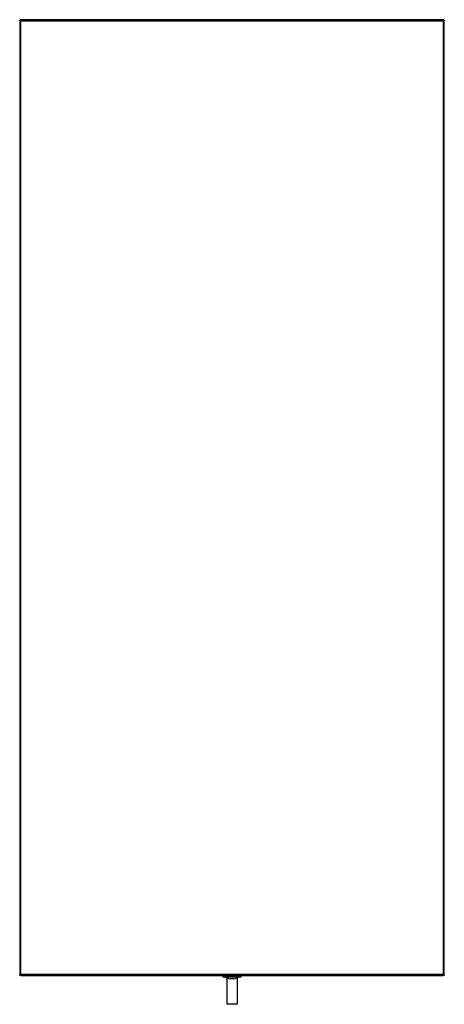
# Model space of a CAD drawing. Header units: millimetres. Extents: x 0 to 400, y -927 to 0.
import ezdxf

# ---------------------------------------------------------------- set-up
doc = ezdxf.new("R2010")
doc.units = ezdxf.units.MM
doc.header["$MEASUREMENT"] = 0
doc.layers.add('62 Storage', color=7, linetype='Continuous', lineweight=35)

# ---------------------------------------------------------------- blocks, each defined once
blk = doc.blocks.new('MACRO_0_2c605647-0afc-4ff2-bd14-b09f51094da8')
at = {"layer": '62 Storage', "color": 7, "linetype": 'Continuous', "lineweight": 25, "ltscale": 50}
for p, q in [((399, 0), (1, 0)), ((1, 0), (1, -1)), ((1, -1), (0, -1)), ((0, -1), (0, -899)), ((0.08, -0.62), (0.09, -0.58)), ((0.09, -0.58), (0.22, -0.38)), ((0.1, -0.58), (0.13, -0.5)), ((0.13, -0.5), (0.19, -0.43)), ((0.22, -0.38), (0.29, -0.29)), ((0.29, -0.29), (0.38, -0.22)), ((0.38, -0.22), (0.58, -0.09)), ((0.49, -0.15), (0.55, -0.11)), ((0.58, -0.09), (0.62, -0.08)), ((1, -899), (1, -1)), ((1, -1), (399, -1)), ((399, -1), (399, 0)), ((400, -1), (399, -1)), ((399, -1), (399, -899)), ((399.38, -0.08), (399.5, -0.13)), ((399.5, -0.13), (399.71, -0.29)), ((399.92, -0.62), (399.97, -0.78)), ((399.97, -0.78), (400, -1)), ((400, -899), (400, -1)), ((0.02, -899.18), (0, -899)), ((0, -899), (1, -899)), ((0.08, -899.38), (0.02, -899.18)), ((1, -899), (1, -900)), ((399, -899), (1, -899)), ((399, -899), (400, -899)), ((399, -900), (399, -899)), ((0.5, -899.87), (0.29, -899.71)), ((0.62, -899.92), (0.5, -899.87)), ((0.55, -899.89), (0.54, -899.89)), ((0.62, -899.92), (0.55, -899.89)), ((1, -900), (399, -900)), ((191.5, -900.6), (190.56, -900)), ((191.75, -901.3), (191.75, -900.6)), ((208.25, -900.6), (191.75, -900.6)), ((195, -902.17), (191.75, -901.3)), ((208.25, -901.3), (191.75, -901.3)), ((196.39, -902.48), (195, -902.13)), ((195, -902.17), (195, -902.13)), ((195, -902.17), (195, -927)), ((201.87, -902.9), (198.13, -902.9)), ((205, -902.13), (203.61, -902.48)), ((208.25, -901.3), (205, -902.17)), ((205, -902.13), (205, -902.17)), ((205, -902.17), (205, -927)), ((208.25, -900.6), (208.25, -901.3)), ((209.44, -900), (208.5, -900.6)), ((399.42, -899.91), (399.38, -899.92)), ((399.62, -899.78), (399.42, -899.91)), ((399.71, -899.71), (399.62, -899.78)), ((399.78, -899.62), (399.71, -899.71)), ((399.91, -899.42), (399.78, -899.62)), ((399.92, -899.38), (399.91, -899.42)), ((205, -927), (195, -927))]:
    blk.add_line(p, q, dxfattribs=at)
for points in [[(0, -1), (0.02, -0.82), (0.08, -0.62)], [(0.62, -0.08), (0.78, -0.03), (1, 0)], [(399, 0), (399.18, -0.02), (399.38, -0.08)], [(399.71, -0.29), (399.89, -0.55), (399.92, -0.62)], [(0.08, -899.38), (0.03, -899.22), (0, -899)], [(0.29, -899.71), (0.11, -899.45), (0.08, -899.38)], [(0.29, -899.71), (0.13, -899.5), (0.11, -899.46)], [(1, -900), (0.82, -899.98), (0.62, -899.92)], [(208.4, -900.6), (208.5, -900.6), (191.5, -900.6), (191.6, -900.6)], [(195, -902.13), (196.85, -902.6), (198.13, -902.9)], [(201.87, -902.9), (203.15, -902.6), (205, -902.13)]]:
    blk.add_lwpolyline(points, dxfattribs=at)
for centre, start, end in [((1, -1), 90, 180), ((399, -1), 0, 90), ((1, -899), 180, 270), ((399, -899), 270, 0)]:
    blk.add_arc(centre, 1, start, end, dxfattribs=at)

msp = doc.modelspace()

# ---------------------------------------------------------------- block references
at = {"color": 7, "linetype": 'ByBlock'}
msp.add_blockref('MACRO_0_2c605647-0afc-4ff2-bd14-b09f51094da8', (0, 0), dxfattribs=at)

doc.saveas('drawing.dxf')
